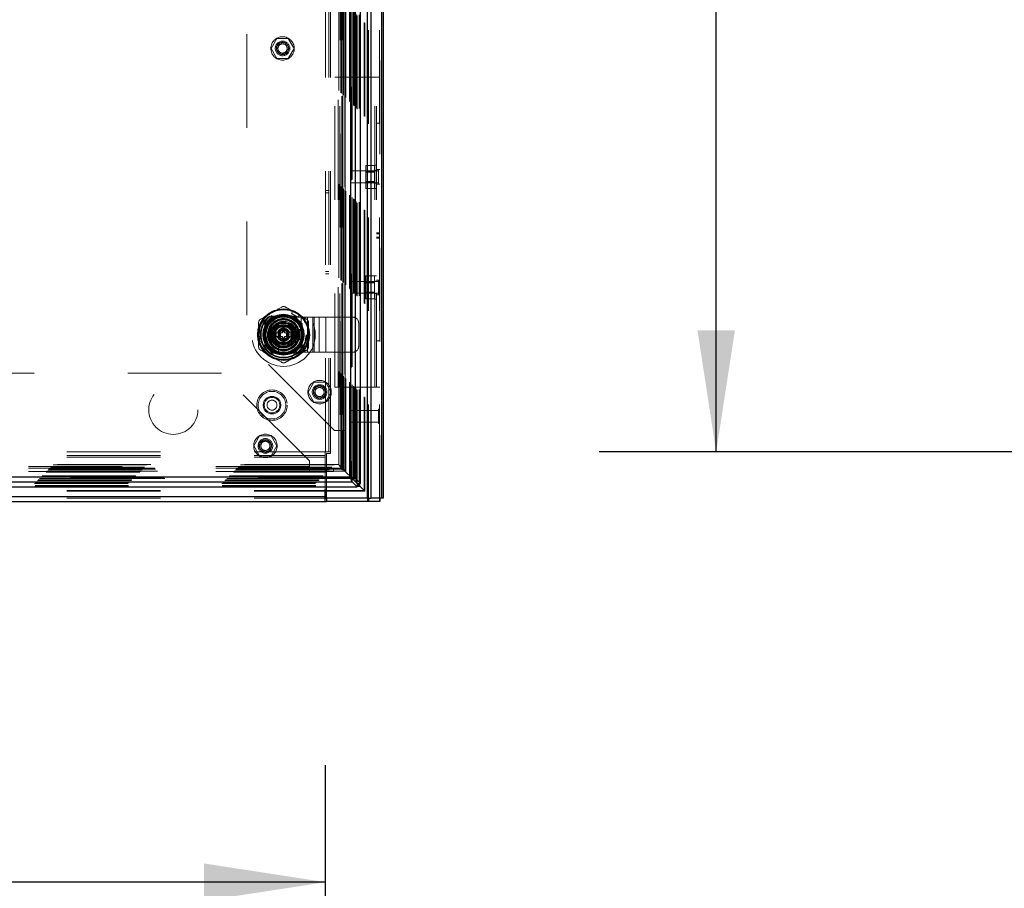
# Model space of a CAD drawing. Header units: inches. Extents: x 0.2 to 10.8, y 0.2 to 8.2.
# Tile 77 of 156: x 4.3 to 5.3, y 2.6 to 3.6. Entities that reach past the tile are written whole.
import ezdxf

# ---------------------------------------------------------------- set-up
doc = ezdxf.new("R2010")
doc.units = ezdxf.units.IN
doc.header["$MEASUREMENT"] = 0
doc.linetypes.add('HIDDEN', pattern=[0.075, 0.05, -0.025])
doc.layers.add('DIMENSIONS', color=140, linetype='Continuous')
doc.styles.add('SLDTEXTSTYLE0', font='TXT', dxfattribs={"width": 0.7})
doc.dimstyles.new('SLDDIMSTYLE0', dxfattribs={"dimtxt": 0.084961, "dimasz": 0.13, "dimexe": 0, "dimexo": 0.0625, "dimgap": 0.02124, "dimtad": 0, "dimtih": 1, "dimtoh": 1, "dimlfac": 20, "dimrnd": 1e-09, "dimzin": 12, "dimdsep": 46, "dimtxsty": 'SLDTEXTSTYLE0', "dimsah": 1, "dimcen": 0.09, "dimadec": 0, "dimazin": 3, "dimtfac": 1, "dimtofl": 0, "dimtmove": 0, "dimatfit": 3, "dimfxl": 0, "dimfrac": 2, "dimtolj": 1, "dimtzin": 12, "dimarcsym": 0})

# ---------------------------------------------------------------- blocks, each defined once
blk = doc.blocks.new('_D_19')
at = {"layer": 'DIMENSIONS'}
for p, q in [((5.7836, 5.0678), (4.8696, 5.0678)), ((4.9946, 5.0678), (4.9946, 4.3181)), ((4.833, 4.188), (4.8045, 4.188)), ((4.8045, 4.188), (4.8045, 4.053)), ((5.1562, 4.188), (5.1847, 4.188)), ((5.1847, 4.188), (5.1847, 4.053)), ((4.8045, 4.053), (4.833, 4.053)), ((5.1847, 4.053), (5.1562, 4.053)), ((4.9946, 3.1052), (4.9946, 3.8989)), ((5.7836, 3.1052), (4.8696, 3.1052))]:
    blk.add_line(p, q, dxfattribs=at)
for points in [[(4.9946, 5.0678), (4.9746, 4.9378), (5.0146, 4.9378)], [(4.9946, 3.1052), (5.0146, 3.2352), (4.9746, 3.2352)]]:
    blk.add_solid(points, dxfattribs=at)
at = {"layer": 'DIMENSIONS', "char_height": 0.08333, "attachment_point": 1, "style": 'SLDTEXTSTYLE0'}
for s, insert in [('39.25', (4.833, 4.3144)), ('997.0', (4.833, 4.1604)), ('OPENING', (4.7326, 4.0063))]:
    blk.add_mtext(s, dxfattribs=dict(at, insert=insert))
blk = doc.blocks.new('_D_26')
at = {"layer": 'DIMENSIONS'}
for p, q in [((2.9006, 2.364), (2.9006, 2.7708)), ((4.5775, 2.364), (4.5775, 2.7708)), ((2.9006, 2.6458), (3.4609, 2.6458)), ((3.5761, 2.6458), (3.5475, 2.6458)), ((3.5475, 2.6458), (3.5475, 2.5107)), ((3.8992, 2.6458), (3.9277, 2.6458)), ((3.9277, 2.6458), (3.9277, 2.5107)), ((4.5775, 2.6458), (4.0143, 2.6458)), ((3.5475, 2.5107), (3.5761, 2.5107)), ((3.9277, 2.5107), (3.8992, 2.5107))]:
    blk.add_line(p, q, dxfattribs=at)
for points in [[(2.9006, 2.6458), (3.0306, 2.6258), (3.0306, 2.6658)], [(4.5775, 2.6458), (4.4475, 2.6658), (4.4475, 2.6258)]]:
    blk.add_solid(points, dxfattribs=at)
at = {"layer": 'DIMENSIONS', "char_height": 0.08333, "attachment_point": 1, "style": 'SLDTEXTSTYLE0'}
for s, insert in [('33.54', (3.5761, 2.7722)), ('851.9', (3.5761, 2.6181))]:
    blk.add_mtext(s, dxfattribs=dict(at, insert=insert))

msp = doc.modelspace()

# ---------------------------------------------------------------- linework, layer by layer
at = {"color": 7, "linetype": 'HIDDEN', "lineweight": 18}
for p, q in [((4.6348995, 3.0557523), (4.6348995, 5.1225418)), ((4.6354267, 5.12325), (4.6354267, 3.0557523)), ((4.6221811, 3.0557523), (4.6221811, 5.1170023)), ((4.6234539, 3.0557523), (4.6234539, 5.1171577)), ((4.6097631, 3.0729967), (4.6097631, 5.0999971)), ((4.6103062, 3.0724558), (4.6103062, 5.1005391)), ((4.6113275, 3.071415), (4.6113275, 5.1015798)), ((4.6133474, 3.0718946), (4.6133474, 5.1011003)), ((4.6140273, 3.0718304), (4.6140273, 5.1011644)), ((4.6188292, 3.0639328), (4.6188292, 5.1090621)), ((4.6193835, 3.063387), (4.6193835, 5.1096098)), ((4.5990363, 3.0837256), (4.5990363, 5.0892692)), ((4.6031666, 3.0795953), (4.6031666, 5.0933995)), ((4.6036051, 3.0791568), (4.6036051, 5.093838)), ((4.6041041, 5.094362), (4.6041041, 3.0786328)), ((4.6043865, 3.0783754), (4.6043865, 5.0946194)), ((4.6050613, 5.0952924), (4.6050613, 3.0777039)), ((4.6057779, 3.076984), (4.6057779, 5.0960108)), ((4.6058583, 5.0960925), (4.6058583, 3.0769026)), ((4.6058768, 3.0768657), (4.6058768, 5.0961291)), ((4.6072338, 3.075522), (4.6072338, 5.0974652)), ((4.6074781, 3.0752838), (4.6074781, 5.097711)), ((4.607568, 3.075194), (4.607568, 5.0978009)), ((4.6080563, 3.0747056), (4.6080563, 5.0982892)), ((4.5910332, 5.0812653), (4.5910332, 3.09173)), ((4.5914703, 3.0912916), (4.5914703, 5.0817032)), ((4.5939246, 3.0888374), (4.5939246, 5.0841575)), ((4.5943884, 3.0883735), (4.5943884, 5.0846213)), ((4.5948128, 5.0850574), (4.5948128, 3.087938)), ((4.5957863, 5.0860192), (4.5957863, 3.0869756)), ((4.5959592, 3.0868027), (4.5959592, 5.0861921)), ((4.5965167, 3.0862452), (4.5965167, 5.0867496)), ((4.5966613, 3.0861006), (4.5966613, 5.0868942)), ((4.5966613, 3.0861006), (4.5966613, 5.0868942)), ((4.5980077, 5.0882665), (4.5980077, 3.0847303)), ((4.5980363, 3.0847256), (4.5980363, 5.0882692)), ((4.5982863, 3.0844756), (4.5982863, 5.0885192)), ((4.5982863, 5.0885192), (4.5982863, 3.0844756)), ((4.5985363, 3.0842256), (4.5985363, 5.0887692)), ((4.5774767, 3.1052023), (4.5774767, 5.0677523)), ((4.5810767, 3.1052023), (4.5810767, 5.0677523)), ((4.5828767, 3.1052023), (4.5828767, 5.0677523)), ((4.5828767, 3.1052023), (4.5828767, 5.0677523)), ((4.5929728, 5.0449724), (4.5929728, 3.1280224)), ((4.5929728, 5.0449724), (4.5929728, 3.1280224)), ((4.5947728, 5.0449724), (4.5947728, 3.1280224)), ((4.5983728, 5.0449724), (4.5983728, 3.1280224)), ((4.4933728, 4.9512224), (4.4933728, 3.2217724)), ((4.525374, 3.5467691), (4.5192253, 3.5361191)), ((4.5376716, 3.5467691), (4.525374, 3.5467691)), ((4.5438204, 3.5361191), (4.5376716, 3.5467691)), ((4.5192253, 3.5361191), (4.525374, 3.5254691)), ((4.5376716, 3.5254691), (4.5438204, 3.5361191)), ((4.525374, 3.5254691), (4.5376716, 3.5254691)), ((4.5873267, 3.1744023), (4.5873267, 3.5055023)), ((4.5873267, 3.5055023), (4.5909267, 3.5055023)), ((4.5909267, 3.1744023), (4.5909267, 3.5055023)), ((4.5927267, 3.5055023), (4.5909267, 3.5055023)), ((4.5927267, 3.1744023), (4.5927267, 3.5055023)), ((4.5927267, 3.1744023), (4.5927267, 3.5055023)), ((4.6300267, 3.5055023), (4.5927267, 3.5055023)), ((4.6300267, 3.1744023), (4.6300267, 3.5055023)), ((4.6354267, 3.5055023), (4.6300267, 3.5055023)), ((4.6300267, 3.1744023), (4.6300267, 3.5055023)), ((4.6318267, 3.1744023), (4.6318267, 3.5055023)), ((4.6354267, 3.4561586), (4.6318267, 3.4561586)), ((4.6295767, 3.4112999), (4.6203267, 3.4112999)), ((4.6203267, 3.4112999), (4.6203267, 3.4051511)), ((4.6295767, 3.3865023), (4.6295767, 3.4115023)), ((4.6318267, 3.4115023), (4.6295767, 3.4115023)), ((4.6354267, 3.4068148), (4.6318267, 3.4068148)), ((4.6338642, 3.4068148), (4.6338642, 3.3911898)), ((4.6041767, 3.4052523), (4.6041767, 3.3927523)), ((4.6338642, 3.4052523), (4.6041767, 3.4052523)), ((4.6295767, 3.4051511), (4.6203267, 3.4051511)), ((4.6203267, 3.4051511), (4.6203267, 3.3928536)), ((4.6295767, 3.4038998), (4.6203267, 3.4038998)), ((4.6318267, 3.4056273), (4.6295767, 3.4056273)), ((4.6041767, 3.3927523), (4.6338642, 3.3927523)), ((4.6203267, 3.3941048), (4.6295767, 3.3941048)), ((4.6295767, 3.3928536), (4.6203267, 3.3928536)), ((4.6203267, 3.3928536), (4.6203267, 3.3867048)), ((4.6295767, 3.3867048), (4.6203267, 3.3867048)), ((4.6295767, 3.3923773), (4.6318267, 3.3923773)), ((4.6295767, 3.3865023), (4.6318267, 3.3865023)), ((4.6354267, 3.3911898), (4.6318267, 3.3911898)), ((4.5810767, 3.3843273), (4.5774767, 3.3843273)), ((4.5774767, 3.3818273), (4.5810767, 3.3818273)), ((4.6354267, 3.3391226), (4.6318267, 3.3391226)), ((4.6354267, 3.3388824), (4.6318267, 3.3388824)), ((4.6354267, 3.3387383), (4.6318267, 3.3387383)), ((4.6354267, 3.3382462), (4.6318267, 3.3382462)), ((4.6354267, 3.3379889), (4.6318267, 3.3379889)), ((4.6354267, 3.3343379), (4.6318267, 3.3343379)), ((4.6354267, 3.3337229), (4.6318267, 3.3337229)), ((4.6318267, 3.3335923), (4.6354267, 3.3335923)), ((4.6354267, 3.3334924), (4.6318267, 3.3334924)), ((4.5774767, 3.2980773), (4.5810767, 3.2980773)), ((4.5774767, 3.2955773), (4.5810767, 3.2955773)), ((4.6295767, 3.2931999), (4.6203267, 3.2931999)), ((4.6203267, 3.2931999), (4.6203267, 3.2870511)), ((4.6295767, 3.2684023), (4.6295767, 3.2934023)), ((4.6318267, 3.2934023), (4.6295767, 3.2934023)), ((4.6041767, 3.2871523), (4.6041767, 3.2746523)), ((4.6338642, 3.2871523), (4.6041767, 3.2871523)), ((4.6295767, 3.2870511), (4.6203267, 3.2870511)), ((4.6203267, 3.2870511), (4.6203267, 3.2747536)), ((4.6295767, 3.2857998), (4.6203267, 3.2857998)), ((4.6318267, 3.2875273), (4.6295767, 3.2875273)), ((4.6354267, 3.2887148), (4.6318267, 3.2887148)), ((4.6338642, 3.2887148), (4.6338642, 3.2730898)), ((4.6041767, 3.2746523), (4.6338642, 3.2746523)), ((4.6203267, 3.2760048), (4.6295767, 3.2760048)), ((4.6295767, 3.2747536), (4.6203267, 3.2747536)), ((4.6203267, 3.2747536), (4.6203267, 3.2686048)), ((4.6295767, 3.2742773), (4.6318267, 3.2742773)), ((4.6354267, 3.2730898), (4.6318267, 3.2730898)), ((4.6295767, 3.2686048), (4.6203267, 3.2686048)), ((4.6295767, 3.2684023), (4.6318267, 3.2684023)), ((4.520948, 3.2501391), (4.5127228, 3.2419139)), ((4.5210379, 3.2502291), (4.520948, 3.2501391)), ((4.5440476, 3.2501391), (4.520948, 3.2501391)), ((4.5441376, 3.2502291), (4.5210379, 3.2502291)), ((4.5416086, 3.2501391), (4.523567, 3.2501391)), ((4.5325868, 3.2492051), (4.5513368, 3.2492051)), ((4.5411864, 3.2532213), (4.5424656, 3.255437)), ((4.5411864, 3.2532213), (4.5480055, 3.2492843)), ((4.5492847, 3.2515), (4.5424656, 3.255437)), ((4.5522728, 3.2419139), (4.5440476, 3.2501391)), ((4.5523628, 3.2420039), (4.5441376, 3.2502291)), ((4.5480055, 3.2492843), (4.5492847, 3.2515)), ((4.5513368, 3.2117051), (4.5513368, 3.2492051)), ((4.5513368, 3.2492051), (4.5652426, 3.2492051)), ((4.5513368, 3.2117051), (4.5513368, 3.2492051)), ((4.5582897, 3.2117051), (4.5582897, 3.2492051)), ((4.5637234, 3.2117051), (4.5637234, 3.2492051)), ((4.5652426, 3.2117051), (4.5652426, 3.2492051)), ((4.5652426, 3.2492051), (4.5706763, 3.2492051)), ((4.5706763, 3.2117051), (4.5706763, 3.2492051)), ((4.5706763, 3.2492051), (4.5776292, 3.2492051)), ((4.5776292, 3.2117051), (4.5776292, 3.2492051)), ((4.5776292, 3.2492051), (4.6065868, 3.2492051)), ((4.5776292, 3.2117051), (4.5776292, 3.2492051)), ((4.5127228, 3.2419139), (4.5127228, 3.2188143)), ((4.5128128, 3.2420039), (4.5128128, 3.2189042)), ((4.5129027, 3.2394749), (4.5129027, 3.2214333)), ((4.5212226, 3.2304541), (4.5269052, 3.2402966)), ((4.5269052, 3.2402966), (4.5382704, 3.2402966)), ((4.5382704, 3.2402966), (4.5439529, 3.2304541)), ((4.5522728, 3.2188143), (4.5522728, 3.2419139)), ((4.5522728, 3.2214333), (4.5522728, 3.2394749)), ((4.5523628, 3.2189042), (4.5523628, 3.2420039)), ((4.6128368, 3.2179551), (4.6128368, 3.2429551)), ((4.506013, 3.2343911), (4.5085715, 3.2343911)), ((4.506013, 3.2265171), (4.506013, 3.2343911)), ((4.5085715, 3.2265171), (4.5085715, 3.2343911)), ((4.5269052, 3.2206116), (4.5212226, 3.2304541)), ((4.5277649, 3.2324226), (4.5223591, 3.2324226)), ((4.5277649, 3.2284856), (4.5223591, 3.2284856)), ((4.5247118, 3.2383301), (4.5247118, 3.2225801)), ((4.5404618, 3.2383301), (4.5247118, 3.2383301)), ((4.5247138, 3.236194), (4.5247138, 3.2247141)), ((4.5383277, 3.2383281), (4.5268478, 3.2383281)), ((4.5277649, 3.2324226), (4.5277649, 3.2284856)), ((4.5281586, 3.2324226), (4.5277649, 3.2324226)), ((4.5281586, 3.2284856), (4.5277649, 3.2284856)), ((4.5281586, 3.2324226), (4.5281586, 3.2284856)), ((4.5283316, 3.2324226), (4.5281586, 3.2324226)), ((4.5283316, 3.2284856), (4.5281586, 3.2284856)), ((4.5289699, 3.2324226), (4.5283316, 3.2324226)), ((4.5283316, 3.2324226), (4.5283316, 3.2284856)), ((4.5289699, 3.2284856), (4.5283316, 3.2284856)), ((4.5293875, 3.2324226), (4.5289699, 3.2324226)), ((4.5289699, 3.2324226), (4.5289699, 3.2284856)), ((4.5293875, 3.2284856), (4.5289699, 3.2284856)), ((4.5314067, 3.2324226), (4.5293875, 3.2324226)), ((4.5293875, 3.2324226), (4.5293875, 3.2284856)), ((4.5314067, 3.2284856), (4.5293875, 3.2284856)), ((4.5314067, 3.2363596), (4.5337689, 3.2363596)), ((4.5314067, 3.2363596), (4.5314067, 3.2352769)), ((4.5314067, 3.2352769), (4.5337689, 3.2352769)), ((4.5314067, 3.2352769), (4.5314067, 3.2348832)), ((4.5314067, 3.2348832), (4.5337689, 3.2348832)), ((4.5314067, 3.2348832), (4.5314067, 3.2347102)), ((4.5314067, 3.2347102), (4.5314067, 3.2340719)), ((4.5314067, 3.2347102), (4.5337689, 3.2347102)), ((4.5314067, 3.2340719), (4.5314067, 3.2336543)), ((4.5314067, 3.2340719), (4.5337689, 3.2340719)), ((4.5314067, 3.2336543), (4.5337689, 3.2336543)), ((4.5314067, 3.2336543), (4.5314067, 3.2324226)), ((4.5314067, 3.2284856), (4.5314067, 3.2272538)), ((4.5337689, 3.2363596), (4.5337689, 3.2352769)), ((4.5337689, 3.2352769), (4.5337689, 3.2348832)), ((4.5337689, 3.2348832), (4.5337689, 3.2347102)), ((4.5337689, 3.2347102), (4.5337689, 3.2340719)), ((4.5337689, 3.2340719), (4.5337689, 3.2336543)), ((4.5337689, 3.2336543), (4.5337689, 3.2324226)), ((4.535788, 3.2324226), (4.5337689, 3.2324226)), ((4.5337689, 3.2284856), (4.5337689, 3.2272538)), ((4.535788, 3.2284856), (4.5337689, 3.2284856)), ((4.535788, 3.2324226), (4.535788, 3.2284856)), ((4.5362056, 3.2324226), (4.535788, 3.2324226)), ((4.5362056, 3.2284856), (4.535788, 3.2284856)), ((4.5362056, 3.2324226), (4.5362056, 3.2284856)), ((4.5368439, 3.2324226), (4.5362056, 3.2324226)), ((4.5368439, 3.2284856), (4.5362056, 3.2284856)), ((4.5368439, 3.2324226), (4.5368439, 3.2284856)), ((4.5370169, 3.2324226), (4.5368439, 3.2324226)), ((4.5370169, 3.2284856), (4.5368439, 3.2284856)), ((4.5370169, 3.2324226), (4.5370169, 3.2284856)), ((4.5374106, 3.2324226), (4.5370169, 3.2324226)), ((4.5374106, 3.2284856), (4.5370169, 3.2284856)), ((4.5374106, 3.2324226), (4.5374106, 3.2284856)), ((4.5428164, 3.2324226), (4.5374106, 3.2324226)), ((4.5428164, 3.2284856), (4.5374106, 3.2284856)), ((4.5439529, 3.2304541), (4.5382704, 3.2206116)), ((4.5404618, 3.2225801), (4.5404618, 3.2383301)), ((4.5404618, 3.2247141), (4.5404618, 3.236194)), ((4.5489065, 3.2359659), (4.5407422, 3.2359659)), ((4.5428164, 3.2324226), (4.5427627, 3.2325157)), ((4.5427627, 3.2283925), (4.5428164, 3.2284856)), ((4.5449618, 3.2249551), (4.5449618, 3.2359551)), ((4.5464618, 3.2344551), (4.5449618, 3.2359551)), ((4.5449618, 3.2359551), (4.5509618, 3.2359551)), ((4.5464618, 3.2264551), (4.5464618, 3.2344551)), ((4.5464618, 3.2344551), (4.5494618, 3.2344551)), ((4.5494618, 3.2344551), (4.5509618, 3.2359551)), ((4.5494618, 3.2344551), (4.5494618, 3.2264551)), ((4.5509618, 3.2359551), (4.5509618, 3.2249551)), ((4.5871228, 3.1280224), (4.4933728, 3.2217724)), ((4.506013, 3.2265171), (4.5085715, 3.2265171)), ((4.5127228, 3.2188143), (4.520948, 3.2105891)), ((4.5128128, 3.2189042), (4.5210379, 3.2106791)), ((4.5247118, 3.2225801), (4.5404618, 3.2225801)), ((4.5268478, 3.2225801), (4.5383277, 3.2225801)), ((4.5382704, 3.2206116), (4.5269052, 3.2206116)), ((4.527076, 3.2222996), (4.527076, 3.2141354)), ((4.5314067, 3.2272538), (4.5337689, 3.2272538)), ((4.5314067, 3.2272538), (4.5314067, 3.2268362)), ((4.5314067, 3.2268362), (4.5337689, 3.2268362)), ((4.5314067, 3.2268362), (4.5314067, 3.2261979)), ((4.5314067, 3.2261979), (4.5337689, 3.2261979)), ((4.5314067, 3.2261979), (4.5314067, 3.2260249)), ((4.5314067, 3.2260249), (4.5337689, 3.2260249)), ((4.5314067, 3.2260249), (4.5314067, 3.2256312)), ((4.5314067, 3.2256312), (4.5337689, 3.2256312)), ((4.5314067, 3.2256312), (4.5314067, 3.2245486)), ((4.5314067, 3.2245486), (4.5337689, 3.2245486)), ((4.5337689, 3.2272538), (4.5337689, 3.2268362)), ((4.5337689, 3.2268362), (4.5337689, 3.2261979)), ((4.5337689, 3.2261979), (4.5337689, 3.2260249)), ((4.5337689, 3.2260249), (4.5337689, 3.2256312)), ((4.5337689, 3.2256312), (4.5337689, 3.2245486)), ((4.5440476, 3.2105891), (4.5522728, 3.2188143)), ((4.5464618, 3.2264551), (4.5449618, 3.2249551)), ((4.5509618, 3.2249551), (4.5449618, 3.2249551)), ((4.5494618, 3.2264551), (4.5464618, 3.2264551)), ((4.5494618, 3.2264551), (4.5509618, 3.2249551)), ((4.5522728, 3.2188143), (4.5523628, 3.2189042)), ((4.6354267, 3.2237461), (4.6318267, 3.2237461)), ((4.520948, 3.2105891), (4.5440476, 3.2105891)), ((4.5210379, 3.2106791), (4.5441376, 3.2106791)), ((4.523567, 3.210769), (4.5416086, 3.210769)), ((4.5325868, 3.2117051), (4.5513368, 3.2117051)), ((4.5480055, 3.2116238), (4.5411864, 3.2076868)), ((4.5424656, 3.2054711), (4.5411864, 3.2076868)), ((4.5492847, 3.2094081), (4.5424656, 3.2054711)), ((4.5492847, 3.2094081), (4.5480055, 3.2116238)), ((4.5513368, 3.2117051), (4.5652426, 3.2117051)), ((4.5652426, 3.2117051), (4.5706763, 3.2117051)), ((4.5706763, 3.2117051), (4.5776292, 3.2117051)), ((4.5776292, 3.2117051), (4.6065868, 3.2117051)), ((4.4664062, 3.1894141), (3.0116562, 3.1894141)), ((4.5601562, 3.0956641), (4.4664062, 3.1894141)), ((4.564924, 3.1798391), (4.5587753, 3.1691891)), ((4.5772216, 3.1798391), (4.564924, 3.1798391)), ((4.5833704, 3.1691891), (4.5772216, 3.1798391)), ((4.5587753, 3.1691891), (4.564924, 3.1585391)), ((4.5772216, 3.1585391), (4.5833704, 3.1691891)), ((4.5873267, 3.1744023), (4.5909267, 3.1744023)), ((4.5927267, 3.1744023), (4.5909267, 3.1744023)), ((4.6300267, 3.1744023), (4.5927267, 3.1744023)), ((4.6354267, 3.1744023), (4.6300267, 3.1744023)), ((4.564924, 3.1585391), (4.5772216, 3.1585391)), ((4.6041767, 3.1495023), (4.6041767, 3.1370023)), ((4.6338642, 3.1495023), (4.6041767, 3.1495023)), ((4.6338642, 3.1510648), (4.6338642, 3.1354398)), ((4.6354267, 3.1510648), (4.6338642, 3.1510648)), ((4.6041767, 3.1370023), (4.6338642, 3.1370023)), ((4.6338642, 3.1354398), (4.6354267, 3.1354398)), ((4.5929728, 3.1280224), (4.5871228, 3.1280224)), ((4.5983728, 3.1280224), (4.5929728, 3.1280224)), ((4.5947728, 3.1280224), (4.5947728, 3.0860224)), ((4.5983728, 3.1280224), (4.5983728, 3.0860224)), ((4.507074, 3.1223641), (4.5009253, 3.1117141)), ((4.5193716, 3.1223641), (4.507074, 3.1223641)), ((4.5255204, 3.1117141), (4.5193716, 3.1223641)), ((2.9011722, 3.1052023), (4.5768812, 3.1052023)), ((4.5009253, 3.1117141), (4.507074, 3.1010641)), ((4.5193716, 3.1010641), (4.5255204, 3.1117141)), ((4.5768812, 3.0998023), (4.5768812, 3.1052023)), ((4.5828767, 3.1052023), (4.5774767, 3.1052023)), ((4.5783767, 3.0649533), (4.5783767, 3.1037023)), ((4.5783767, 3.1037023), (4.5828767, 3.1037023)), ((4.5828767, 3.1037023), (4.5828767, 3.1052023)), ((2.8865587, 3.0912916), (4.5914703, 3.0912916)), ((4.5910431, 3.0917318), (2.8869891, 3.0917318)), ((2.9011722, 3.1016023), (4.5768812, 3.1016023)), ((2.9011722, 3.0998023), (4.5768812, 3.0998023)), ((2.9011722, 3.0998023), (4.5768812, 3.0998023)), ((4.507074, 3.1010641), (4.5193716, 3.1010641)), ((4.5601562, 3.0898141), (4.5601562, 3.0956641)), ((4.5768812, 3.0649533), (4.5768812, 3.0998023)), ((4.5939246, 3.0888374), (4.5914703, 3.0912916)), ((2.8789927, 3.0837256), (4.5990363, 3.0837256)), ((2.8794927, 3.0842256), (4.5985363, 3.0842256)), ((2.8795921, 3.084321), (4.5984309, 3.084321)), ((2.8797427, 3.0844756), (4.5982863, 3.0844756)), ((2.8797427, 3.0844756), (4.5982863, 3.0844756)), ((4.5980503, 3.0847335), (2.879973, 3.0847335)), ((2.8799927, 3.0847256), (4.5980363, 3.0847256)), ((2.8813677, 3.0861006), (4.5966613, 3.0861006)), ((2.8813677, 3.0861006), (4.5966613, 3.0861006)), ((2.8815123, 3.0862452), (4.5965167, 3.0862452)), ((2.8820698, 3.0868027), (4.5959592, 3.0868027)), ((4.5957863, 3.0869756), (2.8822427, 3.0869756)), ((4.5949745, 3.0877976), (2.88304, 3.0877976)), ((2.8836406, 3.0883735), (4.5943884, 3.0883735)), ((2.8841045, 3.0888374), (4.5939246, 3.0888374)), ((4.5601562, 3.0898141), (2.9179062, 3.0898141)), ((4.5601562, 3.0898141), (2.9179062, 3.0898141)), ((4.5601562, 3.0880141), (2.9179062, 3.0880141)), ((4.5601562, 3.0844141), (2.9179062, 3.0844141)), ((4.5601562, 3.0844141), (4.5601562, 3.0898141)), ((4.5860562, 3.0880141), (4.5601562, 3.0880141)), ((4.5860562, 3.0844141), (4.5601562, 3.0844141)), ((4.5860562, 3.0880141), (4.5860562, 3.0844141)), ((4.5943884, 3.0883735), (4.5939246, 3.0888374)), ((4.5950509, 3.087711), (4.5943884, 3.0883735)), ((4.5983728, 3.0860224), (4.5947728, 3.0860224)), ((4.5959592, 3.0868027), (4.5957863, 3.0869756)), ((4.5985363, 3.0842256), (4.5965167, 3.0862452)), ((4.5990363, 3.0837256), (4.5985363, 3.0842256)), ((2.8667071, 3.0714094), (4.6113219, 3.0714094)), ((2.8677229, 3.0724558), (4.6103062, 3.0724558)), ((2.8683131, 3.0730495), (4.6097136, 3.0730495)), ((2.8699727, 3.0747056), (4.6080563, 3.0747056)), ((2.8704611, 3.075194), (4.607568, 3.075194)), ((2.8705509, 3.0752838), (4.6074781, 3.0752838)), ((2.8706898, 3.0754203), (4.6073307, 3.0754203)), ((4.6059225, 3.0768458), (2.8721084, 3.0768458)), ((2.8721578, 3.0768601), (4.6058712, 3.0768601)), ((2.8722511, 3.076984), (4.6057779, 3.076984)), ((4.6050665, 3.0776852), (2.872963, 3.0776852)), ((2.8736425, 3.0783754), (4.6043865, 3.0783754)), ((2.8739249, 3.0786328), (4.6041041, 3.0786328)), ((2.8744239, 3.0791568), (4.6036051, 3.0791568)), ((2.8748624, 3.0795953), (4.6031666, 3.0795953)), ((4.6036051, 3.0791568), (4.6031666, 3.0795953)), ((4.6041984, 3.0785635), (4.6036051, 3.0791568)), ((4.6109928, 3.0717692), (4.6103062, 3.0724558)), ((4.6109668, 3.0717646), (4.6113219, 3.0714094)), ((4.6113275, 3.071415), (4.6109728, 3.0717697)), ((4.6113219, 3.0681134), (4.6113219, 3.0714094)), ((4.6146365, 3.071415), (4.6113275, 3.071415)), ((4.6120477, 3.0707143), (4.6140389, 3.0687228)), ((2.8671233, 3.0687346), (4.6109058, 3.0687346)), ((2.8671874, 3.0694146), (4.6108416, 3.0694146)), ((2.9011722, 3.0639328), (4.5768812, 3.0639328)), ((2.9011722, 3.0633732), (4.5768812, 3.0633732)), ((4.5783767, 3.0639328), (4.6188292, 3.0639328)), ((4.5783767, 3.0633732), (4.619368, 3.0633732)), ((4.6188292, 3.0639328), (4.6178398, 3.0649274)), ((2.9011722, 3.0575523), (4.5768812, 3.0575523)), ((2.9011722, 3.0557523), (4.5768812, 3.0557523))]:
    msp.add_line(p, q, dxfattribs=at)
at = {"color": 7, "linetype": 'Continuous', "lineweight": 25}
for p, q in [((4.6374451, 3.0557523), (4.6374451, 5.1225418)), ((4.6390267, 5.12325), (4.6390267, 3.0557523)), ((4.6221811, 3.0557523), (4.6221811, 5.1170023)), ((4.6259995, 3.0557523), (4.6259995, 5.1171577)), ((4.6148728, 3.071415), (4.6148728, 5.1015798)), ((4.6041041, 5.094362), (4.6041041, 3.0786328)), ((4.6094221, 3.0768657), (4.6094221, 5.0961291)), ((4.517824, 3.2386669), (4.517824, 3.2222413)), ((4.5473516, 3.2386669), (4.5473516, 3.2222413)), ((2.8721578, 3.0733148), (4.6058712, 3.0733148)), ((2.8739249, 3.0786328), (4.6041041, 3.0786328)), ((4.6058865, 3.0768754), (4.6041984, 3.0785635)), ((4.6058712, 3.0733148), (4.6058712, 3.0768601)), ((4.6058712, 3.0768601), (4.6109668, 3.0717646)), ((4.6058712, 3.0733148), (4.6113219, 3.0678641)), ((4.6094221, 3.0768657), (4.6058768, 3.0768657)), ((4.6109728, 3.0717697), (4.6058768, 3.0768657)), ((4.6148728, 3.071415), (4.6094221, 3.0768657)), ((4.6133474, 3.0694146), (4.6109928, 3.0717692)), ((4.6133474, 3.0694146), (4.6133474, 3.0718946)), ((4.6140273, 3.0687346), (4.6140273, 3.0718304)), ((4.6148728, 3.071415), (4.6146365, 3.071415)), ((2.8667071, 3.0678641), (4.6113219, 3.0678641)), ((4.5768812, 3.0575523), (4.5768812, 3.0649533)), ((4.5768812, 3.0639328), (4.5783767, 3.0639328)), ((4.5768812, 3.0633732), (4.5783767, 3.0633732)), ((4.5783767, 3.0557523), (4.5783767, 3.0649533)), ((4.6108416, 3.0694146), (4.6133474, 3.0694146)), ((4.6109058, 3.0687346), (4.6140273, 3.0687346)), ((4.6113219, 3.0678641), (4.6113219, 3.0681134)), ((4.6140273, 3.0687346), (4.6133474, 3.0694146)), ((2.9011722, 3.0575523), (4.5768812, 3.0575523)), ((2.9011722, 3.0521523), (4.5768812, 3.0521523)), ((4.5768812, 3.0521523), (4.5768812, 3.0575523)), ((4.5768812, 3.0557523), (4.5783767, 3.0557523)), ((4.5768812, 3.0521523), (4.5783812, 3.0521523)), ((4.6221811, 3.0557523), (4.5783767, 3.0557523)), ((4.5783812, 3.0557523), (4.5783812, 3.0521523)), ((4.6221831, 3.0521523), (4.5783812, 3.0521523)), ((4.6221811, 3.0557523), (4.6259995, 3.0557523)), ((4.6221831, 3.0557523), (4.6221831, 3.0521523)), ((4.6234545, 3.0521523), (4.6221831, 3.0521523)), ((4.6234545, 3.0557523), (4.6234545, 3.0521523)), ((4.6349001, 3.0521523), (4.6234545, 3.0521523)), ((4.6374451, 3.0557523), (4.6259995, 3.0557523)), ((4.6349001, 3.0557523), (4.6349001, 3.0521523)), ((4.6354267, 3.0521523), (4.6349001, 3.0521523)), ((4.6354267, 3.0557523), (4.6354267, 3.0521523)), ((4.6390267, 3.0557523), (4.6374451, 3.0557523))]:
    msp.add_line(p, q, dxfattribs=at)
at = {"color": 7, "linetype": 'HIDDEN', "lineweight": 18, "flags": 128}
for points in [[(4.5458752, 3.2534685), (4.5427575, 3.255006), (4.542319, 3.2551831)], [(4.5491381, 3.2512461), (4.5487655, 3.2515373), (4.5458752, 3.2534685)], [(4.5063062, 3.2343911), (4.5062403, 3.2339228), (4.506013, 3.2304541)], [(4.506013, 3.2304541), (4.5062403, 3.2269854), (4.5063062, 3.2265171)], [(4.542319, 3.2057251), (4.5427575, 3.2059022), (4.5458752, 3.2074396)], [(4.5458752, 3.2074396), (4.5487655, 3.2093709), (4.5491381, 3.2096621)]]:
    msp.add_lwpolyline(points, dxfattribs=at)
at = {"color": 7, "linetype": 'HIDDEN', "lineweight": 18}
for centre, radius in [((4.5315228, 3.5361191), 0.0125), ((4.5315228, 3.5361191), 0.0078125), ((4.5315228, 3.5361191), 0.006625), ((4.5315228, 3.5361191), 0.00625), ((4.5315228, 3.5361191), 0.0048975), ((4.5325878, 3.2304541), 0.03385), ((4.5325228, 3.2303474), 0.02625), ((4.5325878, 3.2304541), 0.0249197), ((4.5325878, 3.2304541), 0.0249016), ((4.5325878, 3.2304541), 0.0245361), ((4.5325878, 3.2304541), 0.0240157), ((4.5325878, 3.2304541), 0.021752), ((4.5325878, 3.2304541), 0.0216535), ((4.5325878, 3.2304541), 0.0202756), ((4.5325878, 3.2304541), 0.0200551), ((4.5325878, 3.2304541), 0.0191929), ((4.5325878, 3.2304541), 0.0162402), ((4.5325878, 3.2304541), 0.0158465), ((4.5325878, 3.2304541), 0.0158465), ((4.5325878, 3.2304541), 0.015748), ((4.5325878, 3.2304541), 0.0142717), ((4.5325878, 3.2304541), 0.0125984), ((4.5325878, 3.2304541), 0.0120079), ((4.5325878, 3.2304541), 0.0103346), ((4.5325878, 3.2304541), 0.0098425), ((4.5325878, 3.2304541), 0.0097441), ((4.5325878, 3.2304541), 0.0089567), ((4.5325878, 3.2304541), 0.0059055), ((4.5325878, 3.2304541), 0.0048396), ((4.5325878, 3.2304541), 0.0046978), ((4.4149062, 3.1502641), 0.02625), ((4.5710728, 3.1691891), 0.0125), ((4.5710728, 3.1691891), 0.0078125), ((4.5710728, 3.1691891), 0.006625), ((4.5710728, 3.1691891), 0.00625), ((4.5202767, 3.1552023), 0.01625), ((4.5202767, 3.1552023), 0.01475), ((4.5202767, 3.1552023), 0.01475), ((4.5710728, 3.1691891), 0.0048975), ((4.5202767, 3.1552023), 0.009375), ((4.5202767, 3.1552023), 0.0083), ((4.5202767, 3.1552023), 0.0053), ((4.5132228, 3.1117141), 0.0125), ((4.5132562, 3.1117141), 0.0125), ((4.5132228, 3.1117141), 0.0078125), ((4.5132228, 3.1117141), 0.006625), ((4.5132228, 3.1117141), 0.00625), ((4.5132228, 3.1117141), 0.0048975)]:
    msp.add_circle(centre, radius, dxfattribs=at)
at = {"color": 7, "linetype": 'Continuous', "lineweight": 25}
for radius in [0.0275591, 0.0217689, 0.0214905, 0.0206693, 0.019685, 0.0192632, 0.0108268]:
    msp.add_circle((4.5325878, 3.2304541), radius, dxfattribs=at)
at = {"color": 7, "linetype": 'HIDDEN', "lineweight": 18}
for centre, radius, start, end in [((4.5325878, 3.2304541), 0.0265748, 120, 171.4803757), ((4.5325868, 3.2304551), 0.01875, 90, 270), ((4.5325878, 3.2304541), 0.0265748, 68.5196243, 120), ((4.5325878, 3.2304541), 0.0265748, 0, 51.4803757), ((4.6065868, 3.2429551), 0.00625, 0, 90), ((4.5325878, 3.2304541), 0.0172244, 18.6629249, 251.3370751), ((4.5325878, 3.2304541), 0.0130906, 7.3528467, 175.552299), ((4.5325878, 3.2304541), 0.0132874, 10.98225, 167.5591528), ((4.5325878, 3.2304541), 0.0103816, 108.5459072, 131.4540928), ((4.5325878, 3.2304541), 0.0103816, 48.5459072, 71.4540928), ((4.5325878, 3.2304541), 0.0130906, 189.0369276, 270), ((4.5325878, 3.2304541), 0.0103816, 168.5459072, 169.0697518), ((4.5325878, 3.2304541), 0.0103816, 190.9302482, 191.4540928), ((4.5325878, 3.2304541), 0.0068898, 16.6015496, 163.3984504), ((4.5325878, 3.2304541), 0.0068898, 196.6015496, 343.3984504), ((4.5325878, 3.2304541), 0.0064961, 17.6397014, 162.3602986), ((4.5325878, 3.2304541), 0.0064961, 197.6397014, 342.3602986), ((4.5325878, 3.2304541), 0.0172244, 251.3370751, 18.6629249), ((4.5325878, 3.2304541), 0.002748, 115.4548319, 134.2475009), ((4.5325878, 3.2304541), 0.002748, 225.7524991, 244.5451681), ((4.5325878, 3.2304541), 0.0130906, 270, 354.2412475), ((4.5325878, 3.2304541), 0.0132874, 270, 349.2593124), ((4.5325878, 3.2304541), 0.002748, 45.7524991, 64.5451681), ((4.5325878, 3.2304541), 0.002748, 295.4548319, 314.2475009), ((4.5325878, 3.2304541), 0.0103816, 10.9302482, 11.4540928), ((4.5325878, 3.2304541), 0.0103816, 348.5459072, 349.0697518), ((4.5325878, 3.2304541), 0.0265748, 308.5196243, 0), ((4.5325878, 3.2304541), 0.0265748, 188.5196243, 240), ((4.5325878, 3.2304541), 0.0132874, 191.9005369, 270), ((4.5325878, 3.2304541), 0.0103816, 228.5459072, 251.4540928), ((4.5325878, 3.2304541), 0.0103816, 288.5459072, 311.4540928), ((4.6065868, 3.2179551), 0.00625, 270, 0), ((4.5325878, 3.2304541), 0.0265748, 240, 291.4803757)]:
    msp.add_arc(centre, radius, start, end, dxfattribs=at)
at = {"color": 7, "linetype": 'Continuous', "lineweight": 25}
for radius, start, end in [(0.0168944, 150.9137041, 209.0862959), (0.0167323, 40.1191669, 139.8808331), (0.0168944, 330.9137041, 29.0862959), (0.0167323, 220.1191669, 319.8808331)]:
    msp.add_arc((4.5325878, 3.2304541), radius, start, end, dxfattribs=at)
at = {"color": 7, "linetype": 'HIDDEN', "lineweight": 18}
for points, knots in [([(4.5950054, 5.0852396), (4.5950067, 5.082711), (4.5950103, 5.07559), (4.5950101, 5.0635001), (4.5950091, 5.0490322), (4.5950085, 5.0343746), (4.5950091, 5.0114672), (4.5950089, 4.9802299), (4.595009, 4.9064935), (4.5950089, 4.7615472), (4.595009, 4.4790716), (4.5950087, 4.0480774), (4.5950099, 3.6036145), (4.5950079, 3.3007655), (4.5950092, 3.1846379), (4.5950082, 3.1570737), (4.5950097, 3.1343802), (4.5950102, 3.1169499), (4.5950076, 3.105612), (4.5950024, 3.0960403), (4.5949956, 3.0902835), (4.5949927, 3.0877684)], [0, 0, 0, 0, 0.003797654, 0.010694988, 0.018157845, 0.025527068, 0.032709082, 0.052562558, 0.072442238, 0.143453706, 0.270257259, 0.496692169, 0.79076348, 0.937795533, 0.951540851, 0.965175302, 0.979194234, 0.985624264, 0.991353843, 0.996222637, 1, 1, 1, 1]), ([(4.6318267, 3.334452), (4.6324267, 3.3344534), (4.6336267, 3.3344562), (4.6348267, 3.3344534), (4.6354267, 3.334452)], [0, 0, 0, 0, 0.499954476, 1, 1, 1, 1]), ([(4.5306193, 3.2600035), (4.5309181, 3.260176), (4.5312336, 3.2603067), (4.5318972, 3.2604851), (4.5322434, 3.2605308), (4.5329288, 3.2605311), (4.533277, 3.2604852), (4.5339381, 3.2603079), (4.5342574, 3.260176), (4.5345563, 3.2600035)], [0, 0, 0, 0, 0.25, 0.25, 0.5, 0.5, 0.75, 0.75, 1, 1, 1, 1]), ([(4.506013, 3.243524), (4.506013, 3.2438691), (4.5060576, 3.2442076), (4.5062348, 3.2448716), (4.5063684, 3.2451942), (4.5067108, 3.2457879), (4.5069246, 3.2460665), (4.5074088, 3.2465505), (4.5076826, 3.246761), (4.5079815, 3.2469336)], [0, 0, 0, 0, 0.25, 0.25, 0.5, 0.5, 0.75, 0.75, 1, 1, 1, 1]), ([(4.5571941, 3.2469336), (4.5574929, 3.246761), (4.5577638, 3.2465532), (4.5582501, 3.2460676), (4.5584628, 3.2457906), (4.5588058, 3.2451973), (4.5589401, 3.2448728), (4.5591172, 3.2442115), (4.5591626, 3.2438691), (4.5591626, 3.243524)], [0, 0, 0, 0, 0.25, 0.25, 0.5, 0.5, 0.75, 0.75, 1, 1, 1, 1]), ([(4.5509722, 3.2359659), (4.5509722, 3.2359659), (4.5509156, 3.2359659), (4.5507015, 3.2359659), (4.5505434, 3.2359659), (4.5501586, 3.2359659), (4.5499287, 3.2359659), (4.5494374, 3.2359659), (4.5491727, 3.2359659), (4.5489065, 3.2359659)], [0, 0, 0, 0, 0.25, 0.25, 0.5, 0.5, 0.75, 0.75, 1, 1, 1, 1]), ([(4.5079815, 3.2139746), (4.5076826, 3.2141471), (4.5074118, 3.214355), (4.5069254, 3.2148405), (4.5067127, 3.2151175), (4.5063698, 3.2157109), (4.5062354, 3.2160353), (4.5060584, 3.2166966), (4.506013, 3.2170391), (4.506013, 3.2173841)], [0, 0, 0, 0, 0.25, 0.25, 0.5, 0.5, 0.75, 0.75, 1, 1, 1, 1]), ([(4.527076, 3.2141354), (4.527076, 3.2138689), (4.527076, 3.213608), (4.527076, 3.2131128), (4.527076, 3.2128854), (4.527076, 3.2123051), (4.527076, 3.2120696), (4.527076, 3.2120696)], [0, 0, 0, 0, 0.25, 0.25, 0.5, 0.5, 1, 1, 1, 1]), ([(4.5591626, 3.2173841), (4.5591626, 3.2170391), (4.559118, 3.2167006), (4.5589407, 3.2160366), (4.5588072, 3.2157139), (4.5584647, 3.2151202), (4.5582509, 3.2148416), (4.5577668, 3.2143577), (4.5574929, 3.2141471), (4.5571941, 3.2139746)], [0, 0, 0, 0, 0.25, 0.25, 0.5, 0.5, 0.75, 0.75, 1, 1, 1, 1]), ([(4.5345563, 3.2009047), (4.5342574, 3.2007321), (4.533942, 3.2006015), (4.5332783, 3.200423), (4.5329321, 3.2003773), (4.5322468, 3.200377), (4.5318986, 3.2004229), (4.5312374, 3.2006002), (4.5309181, 3.2007321), (4.5306193, 3.2009047)], [0, 0, 0, 0, 0.25, 0.25, 0.5, 0.5, 0.75, 0.75, 1, 1, 1, 1]), ([(4.5914703, 3.0912916), (4.5913572, 3.0914037), (4.5911961, 3.0915635), (4.591063, 3.0917032), (4.5910376, 3.0917377), (4.5910495, 3.0917278), (4.5910924, 3.091677), (4.5911784, 3.0915803), (4.5913658, 3.0914048), (4.591658, 3.0911122), (4.5920182, 3.0907419), (4.5929794, 3.0897864), (4.5937676, 3.0889937), (4.5947459, 3.0880161), (4.5950463, 3.087716)], [0, 0, 0, 0, 0.112601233, 0.160467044, 0.187455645, 0.213164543, 0.238254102, 0.262376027, 0.297891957, 0.347879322, 0.419762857, 0.475816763, 0.839058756, 1, 1, 1, 1]), ([(4.5950967, 3.087679), (4.5939973, 3.087677), (4.5888249, 3.0876674), (4.578937, 3.0876585), (4.564835, 3.0876506), (4.5491284, 3.0876493), (4.5323569, 3.0876506), (4.5098831, 3.0876538), (4.4822596, 3.0876539), (4.4408842, 3.0876521), (4.3910256, 3.0876533), (4.2823244, 3.0876525), (4.0687481, 3.0876532), (3.6861738, 3.0876528), (3.3468841, 3.0876528), (3.1056693, 3.087653), (3.0470495, 3.087653), (3.0088034, 3.087654), (2.9907592, 3.0876532), (2.9725957, 3.0876507), (2.9548136, 3.0876492), (2.9381557, 3.0876513), (2.9231564, 3.0876601), (2.9100494, 3.0876748), (2.8987721, 3.0876953), (2.889958, 3.0877166), (2.8848818, 3.0877348), (2.8829821, 3.0877416)], [0, 0, 0, 0, 0.001926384, 0.009063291, 0.017325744, 0.02663618, 0.036584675, 0.046712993, 0.066015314, 0.084987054, 0.119211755, 0.153378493, 0.275455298, 0.493444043, 0.823732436, 0.869964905, 0.916105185, 0.926447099, 0.936980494, 0.94772256, 0.958273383, 0.968138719, 0.976910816, 0.984555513, 0.991104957, 0.99667127, 1, 1, 1, 1]), ([(4.5965167, 3.0862452), (4.596067, 3.0866927), (4.5954793, 3.0872773), (4.5949791, 3.0877871), (4.5948541, 3.0879132), (4.5948158, 3.0879432), (4.5948274, 3.0879413), (4.5948617, 3.0879148), (4.5949061, 3.0878678), (4.5949616, 3.0878046), (4.5950507, 3.0877095), (4.5952422, 3.0875223), (4.5958472, 3.0869104), (4.5963378, 3.0864222), (4.5967362, 3.0860257)], [0, 0, 0, 0, 0.355478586, 0.464432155, 0.504182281, 0.533886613, 0.555831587, 0.577737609, 0.588559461, 0.599580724, 0.622907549, 0.646203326, 0.712673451, 1, 1, 1, 1]), ([(4.5980503, 3.0847134), (4.5980247, 3.0847407), (4.5979909, 3.0847767), (4.5980185, 3.0847442), (4.5980712, 3.0846975), (4.5981765, 3.0845927), (4.5983032, 3.0844579), (4.5985724, 3.0841879), (4.5990096, 3.0837533), (4.5997583, 3.0830034), (4.6010488, 3.081701), (4.6017862, 3.0810726), (4.6025429, 3.0802117), (4.6027999, 3.0799765), (4.6031266, 3.0796324), (4.603589, 3.0791723), (4.6039459, 3.0788123), (4.6041492, 3.0786105), (4.6041857, 3.0785743)], [0, 0, 0, 0, 0.043549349, 0.05753047, 0.076832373, 0.09660739, 0.117742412, 0.129953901, 0.2011022, 0.276498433, 0.425994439, 0.761567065, 0.780173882, 0.80814973, 0.859381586, 0.905015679, 0.982942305, 1, 1, 1, 1]), ([(4.6072326, 3.075522), (4.6072664, 3.0754862), (4.6073512, 3.0753963), (4.6074351, 3.0753226), (4.6074856, 3.0752782)], [0, 0, 0, 0, 0.398209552, 1, 1, 1, 1]), ([(4.6097648, 3.0729967), (4.6098164, 3.0729446), (4.609928, 3.0728316), (4.6100533, 3.0727057), (4.6101233, 3.07264), (4.6101386, 3.0726248), (4.6101403, 3.0726231), (4.6101409, 3.0726225), (4.610141, 3.0726224), (4.6101662, 3.0725968), (4.6102166, 3.0725447), (4.6102748, 3.0724825), (4.6103124, 3.072444), (4.6103275, 3.0724324), (4.610313, 3.0724483), (4.6103062, 3.0724558)], [0, 0, 0, 0, 0.184488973, 0.399229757, 0.457354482, 0.462148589, 0.464335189, 0.464598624, 0.464729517, 0.464783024, 0.573856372, 0.701450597, 0.814859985, 0.912957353, 1, 1, 1, 1]), ([(4.6188684, 3.0638941), (4.6189291, 3.0638341), (4.6190597, 3.0637051), (4.6192111, 3.0635409), (4.6193081, 3.0634513), (4.6193474, 3.0634175), (4.6193607, 3.06339), (4.6193732, 3.0633631), (4.6193857, 3.0633954), (4.6191735, 3.0635847), (4.6189672, 3.0637932), (4.6188292, 3.0639328)], [0, 0, 0, 0, 0.089396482, 0.192426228, 0.223149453, 0.240860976, 0.259926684, 0.289983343, 0.391594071, 0.592773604, 1, 1, 1, 1])]:
    msp.add_open_spline(points, degree=3, knots=knots, dxfattribs=at)
for points in [[(4.5193004, 3.2534685), (4.523088, 3.2556553), (4.5268594, 3.2578327), (4.5306193, 3.2600035)], [(4.5424656, 3.255437), (4.5398204, 3.2569643), (4.5371848, 3.2584859), (4.5345563, 3.2600035)], [(4.5079815, 3.2469336), (4.5117414, 3.2491043), (4.5155128, 3.2512817), (4.5193004, 3.2534685)], [(4.5571941, 3.2469336), (4.5545655, 3.2484511), (4.55193, 3.2499728), (4.5492847, 3.2515)], [(4.506013, 3.2343911), (4.506013, 3.2374455), (4.506013, 3.2404888), (4.506013, 3.243524)], [(4.5591626, 3.243524), (4.5591626, 3.2391824), (4.5591626, 3.2348276), (4.5591626, 3.2304541)], [(4.5591626, 3.2304541), (4.5591626, 3.2260805), (4.5591626, 3.2217257), (4.5591626, 3.2173841)], [(4.506013, 3.2173841), (4.506013, 3.2204193), (4.506013, 3.2234626), (4.506013, 3.2265171)], [(4.5193004, 3.2074396), (4.5155128, 3.2096264), (4.5117414, 3.2118038), (4.5079815, 3.2139746)], [(4.5306193, 3.2009047), (4.5268594, 3.2030754), (4.523088, 3.2052528), (4.5193004, 3.2074396)], [(4.5571941, 3.2139746), (4.5545655, 3.212457), (4.55193, 3.2109353), (4.5492847, 3.2094081)], [(4.5424656, 3.2054711), (4.5398204, 3.2039439), (4.5371848, 3.2024222), (4.5345563, 3.2009047)]]:
    msp.add_open_spline(points, degree=3, dxfattribs=at)
at = {"color": 7, "linetype": 'Continuous', "lineweight": 25}
for points, knots in [([(4.5197006, 3.241126), (4.519615, 3.2410227), (4.5194777, 3.240883), (4.5191591, 3.2405421), (4.5189789, 3.2403408), (4.5186279, 3.2399077), (4.5184536, 3.2396726), (4.518124, 3.239182), (4.5179693, 3.2389281), (4.517824, 3.2386669)], [0, 0, 0, 0, 0.25, 0.25, 0.5, 0.5, 0.75, 0.75, 1, 1, 1, 1]), ([(4.5197925, 3.2196721), (4.5197925, 3.2196721), (4.5197925, 3.2197039), (4.5197925, 3.2198261), (4.5197925, 3.2199181), (4.5197925, 3.2201531), (4.5197925, 3.2202948), (4.5197925, 3.2206215), (4.5197925, 3.2208073), (4.5197925, 3.2214026), (4.5197925, 3.2218598), (4.5197925, 3.2228371), (4.5197925, 3.2233495), (4.5197925, 3.2244073), (4.5197925, 3.2249559), (4.5197925, 3.2260523), (4.5197925, 3.2266024), (4.5197925, 3.2282569), (4.5197925, 3.229365), (4.5197925, 3.2315872), (4.5197925, 3.2327064), (4.5197925, 3.234924), (4.5197925, 3.236032), (4.5197925, 3.2376036), (4.5197925, 3.2381168), (4.5197925, 3.2390846), (4.5197925, 3.2395339), (4.5197925, 3.2403229), (4.5197925, 3.2406464), (4.5197925, 3.2409946), (4.5197925, 3.2410846), (4.5197925, 3.2412047), (4.5197925, 3.241236), (4.5197925, 3.241236)], [0, 0, 0, 0, 0.03125, 0.03125, 0.0625, 0.0625, 0.09375, 0.09375, 0.125, 0.125, 0.1875, 0.1875, 0.25, 0.25, 0.3125, 0.3125, 0.375, 0.375, 0.5, 0.5, 0.625, 0.625, 0.75, 0.75, 0.8125, 0.8125, 0.875, 0.875, 0.9375, 0.9375, 0.96875, 0.96875, 1, 1, 1, 1]), ([(4.545383, 3.241236), (4.545383, 3.241236), (4.545383, 3.2412043), (4.545383, 3.2410821), (4.545383, 3.24099), (4.545383, 3.2407551), (4.545383, 3.2406133), (4.545383, 3.2402866), (4.545383, 3.2401008), (4.545383, 3.2395055), (4.545383, 3.2390483), (4.545383, 3.2380711), (4.545383, 3.2375586), (4.545383, 3.2365009), (4.545383, 3.2359522), (4.545383, 3.2348559), (4.545383, 3.2343057), (4.545383, 3.2326512), (4.545383, 3.2315432), (4.545383, 3.2293209), (4.545383, 3.2282018), (4.545383, 3.2259841), (4.545383, 3.2248762), (4.545383, 3.2233046), (4.545383, 3.2227913), (4.545383, 3.2218235), (4.545383, 3.2213742), (4.545383, 3.2205852), (4.545383, 3.2202617), (4.545383, 3.2199136), (4.545383, 3.2198236), (4.545383, 3.2197035), (4.545383, 3.2196721), (4.545383, 3.2196721)], [0, 0, 0, 0, 0.03125, 0.03125, 0.0625, 0.0625, 0.09375, 0.09375, 0.125, 0.125, 0.1875, 0.1875, 0.25, 0.25, 0.3125, 0.3125, 0.375, 0.375, 0.5, 0.5, 0.625, 0.625, 0.75, 0.75, 0.8125, 0.8125, 0.875, 0.875, 0.9375, 0.9375, 0.96875, 0.96875, 1, 1, 1, 1]), ([(4.5473516, 3.2386669), (4.5472064, 3.2389278), (4.5470522, 3.2391807), (4.5467255, 3.2396675), (4.5465503, 3.2399043), (4.5461975, 3.2403399), (4.5460175, 3.2405409), (4.5456995, 3.2408813), (4.5455606, 3.2410226), (4.545475, 3.241126)], [0, 0, 0, 0, 0.25, 0.25, 0.5, 0.5, 0.75, 0.75, 1, 1, 1, 1]), ([(4.5197006, 3.2197822), (4.519615, 3.2198855), (4.5194777, 3.2200251), (4.5191591, 3.2203661), (4.5189789, 3.2205673), (4.5186279, 3.2210004), (4.5184536, 3.2212355), (4.518124, 3.2217262), (4.5179693, 3.2219801), (4.517824, 3.2222413)], [0, 0, 0, 0, 0.25, 0.25, 0.5, 0.5, 0.75, 0.75, 1, 1, 1, 1]), ([(4.5473516, 3.2222413), (4.5472064, 3.2219803), (4.5470522, 3.2217275), (4.5467255, 3.2212407), (4.5465503, 3.2210038), (4.5461975, 3.2205683), (4.5460175, 3.2203673), (4.5456995, 3.2200268), (4.5455606, 3.2198855), (4.545475, 3.2197822)], [0, 0, 0, 0, 0.25, 0.25, 0.5, 0.5, 0.75, 0.75, 1, 1, 1, 1]), ([(4.6041041, 3.0786328), (4.6047325, 3.0784855), (4.6053606, 3.0783383), (4.6065415, 3.0780438), (4.6070939, 3.0778965), (4.6080565, 3.077602), (4.6084665, 3.0774547), (4.6090948, 3.0771602), (4.609313, 3.077013), (4.6094221, 3.0768657)], [0, 0, 0, 0, 0.25, 0.25, 0.5, 0.5, 0.75, 0.75, 1, 1, 1, 1]), ([(4.6058712, 3.0733148), (4.605724, 3.0734239), (4.6055767, 3.0736421), (4.6052822, 3.0742704), (4.6051349, 3.0746804), (4.6048404, 3.0756431), (4.6046932, 3.0761955), (4.6043986, 3.0773763), (4.6042514, 3.0780045), (4.6041041, 3.0786328)], [0, 0, 0, 0, 0.25, 0.25, 0.5, 0.5, 0.75, 0.75, 1, 1, 1, 1]), ([(4.6041041, 3.0786328), (4.6041462, 3.078573), (4.6042304, 3.0784533), (4.6043566, 3.0782755), (4.6044828, 3.0781014), (4.604609, 3.0779325), (4.6047352, 3.0777705), (4.6048615, 3.0776171), (4.6050192, 3.0774381), (4.6052086, 3.0772467), (4.6054294, 3.0770667), (4.6056503, 3.0769303), (4.6057976, 3.0768835), (4.6058712, 3.0768601)], [0, 0, 0, 0, 0.071448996, 0.142897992, 0.214346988, 0.285795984, 0.35724498, 0.428693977, 0.500142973, 0.625107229, 0.750071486, 0.875035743, 1, 1, 1, 1]), ([(4.6058768, 3.0768657), (4.6058647, 3.0769078), (4.6058405, 3.0769919), (4.6057823, 3.0771181), (4.6057086, 3.0772444), (4.6056187, 3.0773706), (4.6055138, 3.0774968), (4.6053948, 3.077623), (4.6052302, 3.0777807), (4.6050087, 3.0779701), (4.6047229, 3.078191), (4.6044183, 3.0784119), (4.6042089, 3.0785592), (4.6041041, 3.0786328)], [0, 0, 0, 0, 0.071448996, 0.142897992, 0.214346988, 0.285795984, 0.35724498, 0.428693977, 0.500142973, 0.625107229, 0.750071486, 0.875035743, 1, 1, 1, 1]), ([(4.6178398, 3.0649274), (4.6178017, 3.0649657), (4.617013, 3.0657588), (4.6157729, 3.0669879), (4.6149993, 3.0677591), (4.614782, 3.0679805), (4.6144914, 3.0682461), (4.6142235, 3.068528), (4.6140273, 3.0687346)], [0, 0, 0, 0, 0.019872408, 0.411212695, 0.702569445, 0.712636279, 0.789430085, 1, 1, 1, 1])]:
    msp.add_open_spline(points, degree=3, knots=knots, dxfattribs=at)

# ---------------------------------------------------------------- dimensions: what is measured, and where the dimension line sits
at = {"layer": 'DIMENSIONS'}
dim = msp.add_linear_dim(base=(4.9946142, 3.1052023), p1=(5.8335643, 5.0677523), p2=(5.8335643, 3.1052023), angle=90, text='<>\\POPENING', dimstyle='SLDDIMSTYLE0', dxfattribs=at)
dim.commit()
dim.dimension.update_dxf_attribs({"geometry": '_D_19', "text_midpoint": (4.9946142, 4.1085117), "dimtype": 160})
dim = msp.add_linear_dim(base=(4.5774767, 2.6457585), p1=(2.9005767, 2.3139671), p2=(4.5774767, 2.3139671), dimstyle='SLDDIMSTYLE0', dxfattribs=at)
dim.commit()
dim.dimension.update_dxf_attribs({"geometry": '_D_26', "text_midpoint": (3.7376351, 2.6457585), "dimtype": 160})

doc.saveas('drawing.dxf')
